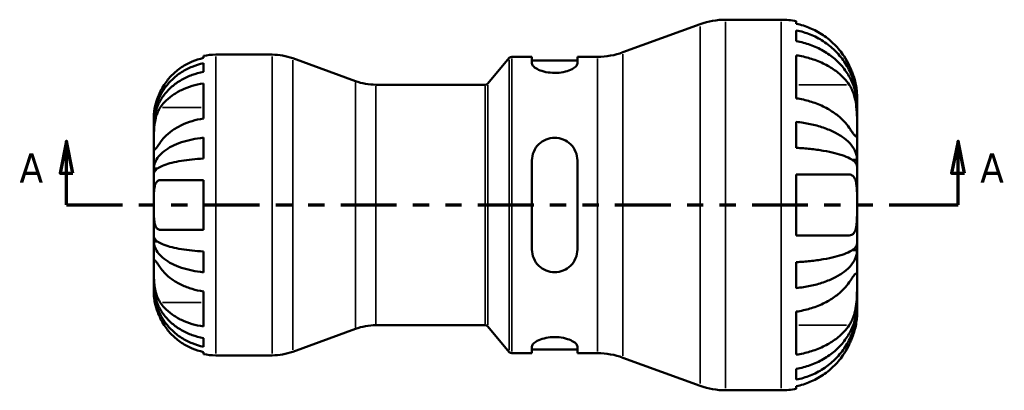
# Model space of a CAD drawing. Header units: inches. Extents: x 0.1 to 38.3, y -4.1 to 21.5.
# Tile 5 of 10: x 12.7 to 18.8, y 10.1 to 12.4. Entities that reach past the tile are written whole.
import ezdxf

# ---------------------------------------------------------------- set-up
doc = ezdxf.new("R2010")
doc.units = ezdxf.units.IN
doc.header["$MEASUREMENT"] = 0
doc.linetypes.add('DOUBLE_DASH_CHAIN', pattern=[1.2403, 0.6614, -0.0827, 0.1654, -0.0827, 0.1654, -0.0827])
for name, color, linetype, lineweight in [('Section Line (ANSI)', 7, 'DOUBLE_DASH_CHAIN', 70), ('Visible (ANSI)', 7, 'Continuous', 50), ('Visible Narrow (ANSI)', 7, 'Continuous', 35)]:
    doc.layers.add(name, color=color, linetype=linetype, lineweight=lineweight)
doc.styles.add('Label Text (ANSI)', font='tahoma.ttf')

# ---------------------------------------------------------------- blocks, each defined once
blk = doc.blocks.new('2dTransSection0')
at = {"layer": 'Section Line (ANSI)', "linetype": 'Continuous'}
for p, q in [((13.0347, 11.6047), (12.9953, 11.4078)), ((13.0347, 11.4078), (13.0347, 11.6047)), ((13.074, 11.4078), (13.0347, 11.6047)), ((18.5237, 11.6047), (18.4844, 11.4078)), ((18.5237, 11.4078), (18.5237, 11.6047)), ((18.5631, 11.4078), (18.5237, 11.6047)), ((12.9953, 11.4078), (13.074, 11.4078)), ((13.0347, 11.211), (13.0347, 11.4078)), ((18.4844, 11.4078), (18.5631, 11.4078)), ((18.5237, 11.211), (18.5237, 11.4078)), ((13.0347, 11.211), (13.3611, 11.211)), ((18.1973, 11.211), (18.5237, 11.211))]:
    blk.add_line(p, q, dxfattribs=at)
at = {"layer": 'Section Line (ANSI)', "linetype": 'DOUBLE_DASH_CHAIN', "ltscale": 0.520301}
blk.add_line((13.0347, 11.211), (18.5237, 11.211), dxfattribs=at)
at = {"layer": 'Section Line (ANSI)', "linetype": 'Continuous', "flags": 128}
for points in [[(13.074, 11.4078), (13.0347, 11.6047), (12.9953, 11.4078), (13.074, 11.4078)], [(18.5631, 11.4078), (18.5237, 11.6047), (18.4844, 11.4078), (18.5631, 11.4078)]]:
    blk.add_lwpolyline(points, dxfattribs=at)
at = {"layer": 'Section Line (ANSI)'}
for points in [[(13.074, 11.4078), (13.0347, 11.6047), (12.9953, 11.4078), (13.074, 11.4078)], [(18.5631, 11.4078), (18.5237, 11.6047), (18.4844, 11.4078), (18.5631, 11.4078)]]:
    blk.add_solid(points, dxfattribs=at)
at = {"layer": 'Section Line (ANSI)', "char_height": 0.18, "attachment_point": 7, "style": 'Label Text (ANSI)'}
for insert in [(12.7449, 11.3488), (18.6604, 11.3488)]:
    blk.add_mtext('A', dxfattribs=dict(at, insert=insert))

msp = doc.modelspace()

# ---------------------------------------------------------------- linework, layer by layer
at = {"layer": 'Visible (ANSI)'}
for p, q in [((16.4607, 12.1505), (16.936, 12.3235)), ((17.092, 12.351), (17.434, 12.351)), ((17.5276, 12.3415), (17.5276, 12.3259)), ((17.5276, 12.2855), (17.5276, 12.2193)), ((13.8769, 12.1155), (13.8769, 12.1283)), ((13.9532, 12.136), (14.3005, 12.136)), ((17.5276, 12.1317), (17.5276, 11.867)), ((13.8769, 12.0294), (13.8769, 12.0826)), ((14.8127, 11.9733), (14.4271, 12.1137)), ((15.6279, 11.958), (15.7604, 12.1159)), ((15.7755, 12.123), (15.9001, 12.123)), ((15.9001, 12.123), (15.9001, 12.081)), ((15.9001, 12.1002), (16.1801, 12.1002)), ((16.1801, 12.123), (16.3047, 12.123)), ((16.1801, 12.081), (16.1801, 12.123)), ((13.8769, 11.7428), (13.8769, 11.9584)), ((14.9393, 11.951), (15.6128, 11.951)), ((17.902, 11.8401), (17.9015, 11.8401)), ((17.902, 11.8401), (17.902, 11.883)), ((17.902, 11.8229), (17.902, 11.8401)), ((17.902, 11.6862), (17.902, 11.8229)), ((13.572, 11.7198), (13.572, 11.7548)), ((13.572, 11.7065), (13.572, 11.7198)), ((13.572, 11.7198), (13.5723, 11.7198)), ((13.572, 11.5955), (13.572, 11.7065)), ((17.5276, 11.7222), (17.5276, 11.5625)), ((17.902, 11.4887), (17.902, 11.6862)), ((13.572, 11.435), (13.572, 11.5955)), ((13.8769, 11.4967), (13.8769, 11.6253)), ((15.9001, 11.4846), (15.9001, 10.9374)), ((16.1801, 10.9374), (16.1801, 11.4846)), ((17.902, 11.4887), (17.8721, 11.4887)), ((17.902, 11.4473), (17.902, 11.4887)), ((13.572, 11.4029), (13.572, 11.435)), ((13.572, 11.435), (13.594, 11.435)), ((13.572, 11.211), (13.572, 11.4029)), ((17.5276, 11.3982), (17.5276, 11.0238)), ((17.5276, 11.3982), (17.8535, 11.3982)), ((17.902, 11.211), (17.902, 11.4473)), ((13.6115, 11.3635), (13.8769, 11.3635)), ((13.8769, 11.0585), (13.8769, 11.3635)), ((13.572, 11.0191), (13.572, 11.211)), ((17.902, 10.9746), (17.902, 11.211)), ((13.8769, 11.0585), (13.6115, 11.0585)), ((13.572, 10.9869), (13.572, 11.0191)), ((13.572, 10.8264), (13.572, 10.9869)), ((13.572, 10.9869), (13.594, 10.9869)), ((17.8535, 11.0238), (17.5276, 11.0238)), ((17.902, 10.9332), (17.902, 10.9746)), ((13.8769, 10.7967), (13.8769, 10.9252)), ((17.902, 10.9332), (17.8721, 10.9332)), ((17.902, 10.7358), (17.902, 10.9332)), ((17.5276, 10.8594), (17.5276, 10.6998)), ((13.572, 10.7155), (13.572, 10.8264)), ((17.902, 10.599), (17.902, 10.7358)), ((13.572, 10.7022), (13.572, 10.7155)), ((13.572, 10.6672), (13.572, 10.7022)), ((13.572, 10.7022), (13.5723, 10.7022)), ((13.8769, 10.4636), (13.8769, 10.6792)), ((17.5276, 10.5549), (17.5276, 10.2902)), ((17.902, 10.5819), (17.9015, 10.5819)), ((17.902, 10.5819), (17.902, 10.599)), ((17.902, 10.5389), (17.902, 10.5819)), ((14.8127, 10.4487), (14.4271, 10.3083)), ((14.9393, 10.471), (15.6128, 10.471)), ((15.6279, 10.4639), (15.7604, 10.306)), ((13.8769, 10.3393), (13.8769, 10.3926)), ((15.9001, 10.341), (15.9001, 10.299)), ((15.9001, 10.3218), (16.1801, 10.3218)), ((16.1801, 10.299), (16.1801, 10.341)), ((13.8769, 10.2937), (13.8769, 10.3064)), ((13.9532, 10.286), (14.3005, 10.286)), ((15.7755, 10.299), (15.9001, 10.299)), ((16.1801, 10.299), (16.3047, 10.299)), ((16.4607, 10.2715), (16.936, 10.0985)), ((17.5276, 10.2026), (17.5276, 10.1365)), ((17.092, 10.071), (17.434, 10.071)), ((17.5276, 10.096), (17.5276, 10.0804))]:
    msp.add_line(p, q, dxfattribs=at)
for centre, radius, start, end in [((17.092, 11.895), 0.456, 90, 110), ((17.434, 11.883), 0.468, 78.46304, 90), ((13.9532, 11.7548), 0.3812, 90, 101.53696), ((14.3005, 11.766), 0.37, 70, 90), ((16.3047, 12.579), 0.456, 270, 290), ((15.7755, 12.1033), 0.0197, 90, 140), ((14.9393, 12.321), 0.37, 250, 270), ((15.6128, 11.9707), 0.0197, 270, 320), ((14.9393, 10.101), 0.37, 90, 110), ((15.6128, 10.4513), 0.0197, 40, 90), ((14.3005, 10.656), 0.37, 270, 290), ((13.9532, 10.6672), 0.3812, 258.46304, 270), ((15.7755, 10.3187), 0.0197, 220, 270), ((16.3047, 9.843), 0.456, 70, 90), ((17.092, 10.527), 0.456, 250, 270), ((17.434, 10.5389), 0.468, 270, 281.53696)]:
    msp.add_arc(centre, radius, start, end, dxfattribs=at)
for points, knots in [([(17.8535, 12.0702), (17.8445, 12.0889), (17.8339, 12.1077), (17.8044, 12.1523), (17.784, 12.177), (17.743, 12.2184), (17.7188, 12.2388), (17.6665, 12.274), (17.6385, 12.2888), (17.5862, 12.3106), (17.5573, 12.3198), (17.5276, 12.3259)], [6.101302, 6.101302, 6.101302, 6.101302, 6.251721, 6.251721, 6.474905, 6.474905, 6.695057, 6.695057, 6.915208, 6.915208, 7.12695, 7.12695, 7.12695, 7.12695]), ([(17.5276, 12.2855), (17.5576, 12.2795), (17.5869, 12.2706), (17.6396, 12.2495), (17.6676, 12.2352), (17.72, 12.2013), (17.7443, 12.1817), (17.7851, 12.142), (17.8054, 12.1184), (17.8405, 12.0676), (17.8552, 12.0404), (17.8773, 11.9885), (17.8868, 11.9591), (17.8991, 11.8989), (17.902, 11.8682), (17.902, 11.8401)], [0.225496, 0.225496, 0.225496, 0.225496, 0.439668, 0.439668, 0.659722, 0.659722, 0.879775, 0.879775, 1.100259, 1.100259, 1.320743, 1.320743, 1.542083, 1.542083, 1.763423, 1.763423, 1.763423, 1.763423]), ([(17.902, 11.8229), (17.902, 11.848), (17.8991, 11.8753), (17.8868, 11.9289), (17.8773, 11.9551), (17.8552, 12.0012), (17.8405, 12.0254), (17.8054, 12.0707), (17.7851, 12.0917), (17.7443, 12.1269), (17.72, 12.1444), (17.6676, 12.1746), (17.6396, 12.1873), (17.5869, 12.2061), (17.5576, 12.214), (17.5276, 12.2193)], [5.310916, 5.310916, 5.310916, 5.310916, 5.532256, 5.532256, 5.753596, 5.753596, 5.97408, 5.97408, 6.194564, 6.194564, 6.414617, 6.414617, 6.634671, 6.634671, 6.848843, 6.848843, 6.848843, 6.848843]), ([(17.5276, 12.1317), (17.5573, 12.1274), (17.5862, 12.1209), (17.6385, 12.1054), (17.6665, 12.095), (17.7188, 12.0701), (17.743, 12.0557), (17.784, 12.0264), (17.8044, 12.0089), (17.8339, 11.9774), (17.8445, 11.9641), (17.8535, 11.9509)], [0.225513, 0.225513, 0.225513, 0.225513, 0.437254, 0.437254, 0.657406, 0.657406, 0.877558, 0.877558, 1.100742, 1.100742, 1.251161, 1.251161, 1.251161, 1.251161]), ([(13.572, 11.7198), (13.572, 11.7427), (13.5743, 11.7677), (13.5843, 11.8167), (13.592, 11.8407), (13.6101, 11.883), (13.6221, 11.9052), (13.6506, 11.9466), (13.6671, 11.9658), (13.7004, 11.998), (13.7202, 12.0141), (13.7628, 12.0417), (13.7857, 12.0533), (13.8286, 12.0705), (13.8525, 12.0778), (13.8769, 12.0826)], [4.327272, 4.327272, 4.327272, 4.327272, 4.507604, 4.507604, 4.687936, 4.687936, 4.867553, 4.867553, 5.04717, 5.04717, 5.226428, 5.226428, 5.405687, 5.405687, 5.580147, 5.580147, 5.580147, 5.580147]), ([(13.8769, 12.1155), (13.8525, 12.1104), (13.8286, 12.1028), (13.7856, 12.0848), (13.7627, 12.0726), (13.72, 12.0436), (13.7002, 12.0268), (13.667, 11.993), (13.6505, 11.9728), (13.627, 11.937), (13.6186, 11.9221), (13.6115, 11.9073)], [0.1837477, 0.1837477, 0.1837477, 0.1837477, 0.3583184, 0.3583184, 0.5387523, 0.5387523, 0.7191863, 0.7191863, 0.8999547, 0.8999547, 1.0190557, 1.0190557, 1.0190557, 1.0190557]), ([(16.1801, 12.081), (16.1801, 12.0753), (16.1764, 12.0686), (16.1617, 12.0552), (16.1506, 12.0484), (16.1256, 12.0375), (16.1103, 12.0325), (16.0763, 12.0256), (16.0577, 12.0238), (16.0221, 12.0238), (16.0031, 12.0257), (15.9687, 12.0328), (15.9532, 12.038), (15.9286, 12.049), (15.9179, 12.0556), (15.9036, 12.0689), (15.9001, 12.0754), (15.9001, 12.081)], [0.543943, 0.543943, 0.543943, 0.543943, 0.68794, 0.68794, 0.831937, 0.831937, 0.966249, 0.966249, 1.100562, 1.100562, 1.237582, 1.237582, 1.374603, 1.374603, 1.515905, 1.515905, 1.657208, 1.657208, 1.657208, 1.657208]), ([(17.902, 11.883), (17.902, 11.883), (17.902, 11.885), (17.9018, 11.8932), (17.9016, 11.8999), (17.9001, 11.9181), (17.8987, 11.9295), (17.8942, 11.9544), (17.8913, 11.9674), (17.8849, 11.9903), (17.882, 11.9997), (17.8757, 12.0181), (17.8723, 12.0272), (17.864, 12.0476), (17.8589, 12.059), (17.8535, 12.0702)], [0, 0, 0, 0, 0.1187468, 0.1187468, 0.2534403, 0.2534403, 0.3914445, 0.3914445, 0.5142958, 0.5142958, 0.5944538, 0.5944538, 0.6695203, 0.6695203, 0.7631359, 0.7631359, 0.7631359, 0.7631359]), ([(13.8769, 12.0294), (13.8524, 12.0251), (13.8285, 12.0186), (13.7856, 12.0032), (13.7627, 11.9929), (13.72, 11.9683), (13.7002, 11.954), (13.667, 11.9252), (13.6505, 11.9081), (13.622, 11.8713), (13.61, 11.8516), (13.592, 11.814), (13.5843, 11.7927), (13.5743, 11.7491), (13.572, 11.7268), (13.572, 11.7065)], [0.183698, 0.183698, 0.183698, 0.183698, 0.358461, 0.358461, 0.537875, 0.537875, 0.717288, 0.717288, 0.896751, 0.896751, 1.076213, 1.076213, 1.256391, 1.256391, 1.436568, 1.436568, 1.436568, 1.436568]), ([(13.6115, 11.8111), (13.6188, 11.8219), (13.6274, 11.8327), (13.6514, 11.8584), (13.6681, 11.8726), (13.7014, 11.8964), (13.7212, 11.9082), (13.7637, 11.9285), (13.7866, 11.937), (13.8292, 11.9496), (13.8528, 11.9549), (13.8769, 11.9584)], [4.9848873, 4.9848873, 4.9848873, 4.9848873, 5.1072541, 5.1072541, 5.2890862, 5.2890862, 5.4684225, 5.4684225, 5.6477588, 5.6477588, 5.8202224, 5.8202224, 5.8202224, 5.8202224]), ([(17.8535, 11.9509), (17.8578, 11.9446), (17.8619, 11.9378), (17.8707, 11.9209), (17.8752, 11.9105), (17.883, 11.8885), (17.8863, 11.8771), (17.8929, 11.8493), (17.8956, 11.8327), (17.9001, 11.7923), (17.9012, 11.769), (17.9021, 11.7244), (17.902, 11.7036), (17.902, 11.6862)], [-0.7671113, -0.7671113, -0.7671113, -0.7671113, -0.692013, -0.692013, -0.5932197, -0.5932197, -0.4975863, -0.4975863, -0.3685593, -0.3685593, -0.1882258, -0.1882258, 0, 0, 0, 0]), ([(13.6115, 11.9073), (13.6082, 11.9005), (13.6051, 11.8938), (13.5979, 11.8769), (13.5941, 11.8668), (13.5875, 11.8475), (13.5847, 11.8384), (13.5794, 11.8181), (13.5772, 11.8074), (13.5734, 11.7846), (13.5726, 11.7739), (13.5719, 11.7588), (13.572, 11.7548), (13.572, 11.7548)], [-0.624435, -0.624435, -0.624435, -0.624435, -0.5678583, -0.5678583, -0.4840927, -0.4840927, -0.4047363, -0.4047363, -0.3003651, -0.3003651, -0.1533155, -0.1533155, 0, 0, 0, 0]), ([(17.8535, 11.6862), (17.8445, 11.6994), (17.8339, 11.7127), (17.8044, 11.7442), (17.784, 11.7617), (17.743, 11.7909), (17.7188, 11.8054), (17.6665, 11.8303), (17.6385, 11.8407), (17.5862, 11.8562), (17.5573, 11.8627), (17.5276, 11.867)], [6.101121, 6.101121, 6.101121, 6.101121, 6.251539, 6.251539, 6.474724, 6.474724, 6.694876, 6.694876, 6.915027, 6.915027, 7.126769, 7.126769, 7.126769, 7.126769]), ([(13.572, 11.5955), (13.572, 11.6025), (13.5719, 11.6102), (13.572, 11.6274), (13.5721, 11.6369), (13.5726, 11.6618), (13.5733, 11.6777), (13.5763, 11.7084), (13.5784, 11.7229), (13.5836, 11.7469), (13.5862, 11.7565), (13.5924, 11.7746), (13.5959, 11.7831), (13.6033, 11.7983), (13.6073, 11.805), (13.6115, 11.8111)], [0, 0, 0, 0, 0.075856, 0.075856, 0.1572067, 0.1572067, 0.2807434, 0.2807434, 0.3931722, 0.3931722, 0.4727271, 0.4727271, 0.5516675, 0.5516675, 0.6253219, 0.6253219, 0.6253219, 0.6253219]), ([(13.8769, 11.7428), (13.8528, 11.7392), (13.8292, 11.7339), (13.7866, 11.7214), (13.7637, 11.7128), (13.7212, 11.6926), (13.7014, 11.6808), (13.6681, 11.657), (13.6514, 11.6427), (13.6274, 11.617), (13.6188, 11.6062), (13.6115, 11.5955)], [0.183706, 0.183706, 0.183706, 0.183706, 0.3561695, 0.3561695, 0.5355059, 0.5355059, 0.7148422, 0.7148422, 0.8966743, 0.8966743, 1.0190411, 1.0190411, 1.0190411, 1.0190411]), ([(17.5276, 11.7222), (17.5576, 11.7191), (17.5869, 11.7144), (17.6396, 11.7033), (17.6676, 11.6958), (17.72, 11.6781), (17.7443, 11.6678), (17.7851, 11.647), (17.8054, 11.6346), (17.8405, 11.608), (17.8552, 11.5937), (17.8773, 11.5665), (17.8868, 11.5511), (17.8991, 11.5196), (17.902, 11.5035), (17.902, 11.4887)], [0.225496, 0.225496, 0.225496, 0.225496, 0.439668, 0.439668, 0.659722, 0.659722, 0.879775, 0.879775, 1.100259, 1.100259, 1.320743, 1.320743, 1.542083, 1.542083, 1.763423, 1.763423, 1.763423, 1.763423]), ([(17.902, 11.6862), (17.902, 11.6775), (17.902, 11.6698), (17.9019, 11.6557), (17.9018, 11.6496), (17.9012, 11.6373), (17.9003, 11.633), (17.8967, 11.6306), (17.8941, 11.6321), (17.8876, 11.6388), (17.8844, 11.6427), (17.8769, 11.6527), (17.8726, 11.6587), (17.8634, 11.6717), (17.8586, 11.6787), (17.8535, 11.6862)], [0, 0, 0, 0, 0.0931154, 0.0931154, 0.1929436, 0.1929436, 0.3446781, 0.3446781, 0.4829672, 0.4829672, 0.5807387, 0.5807387, 0.6776678, 0.6776678, 0.7676041, 0.7676041, 0.7676041, 0.7676041]), ([(13.6115, 11.5955), (13.6079, 11.5903), (13.6046, 11.5855), (13.5974, 11.5752), (13.5937, 11.57), (13.5874, 11.5615), (13.5847, 11.5581), (13.5794, 11.5523), (13.5772, 11.5507), (13.5734, 11.5511), (13.5726, 11.555), (13.5719, 11.57), (13.572, 11.5813), (13.572, 11.5955)], [-0.6249253, -0.6249253, -0.6249253, -0.6249253, -0.5633759, -0.5633759, -0.4829032, -0.4829032, -0.4050798, -0.4050798, -0.3001768, -0.3001768, -0.1533256, -0.1533256, 0, 0, 0, 0]), ([(13.572, 11.435), (13.572, 11.4471), (13.5743, 11.4602), (13.5843, 11.4859), (13.592, 11.4984), (13.6101, 11.5206), (13.6221, 11.5322), (13.6506, 11.5539), (13.6671, 11.564), (13.7004, 11.5809), (13.7202, 11.5893), (13.7628, 11.6038), (13.7857, 11.6099), (13.8286, 11.6189), (13.8525, 11.6227), (13.8769, 11.6253)], [4.327272, 4.327272, 4.327272, 4.327272, 4.507604, 4.507604, 4.687936, 4.687936, 4.867553, 4.867553, 5.04717, 5.04717, 5.226428, 5.226428, 5.405687, 5.405687, 5.580147, 5.580147, 5.580147, 5.580147]), ([(15.9001, 11.4846), (15.9001, 11.5026), (15.9038, 11.5216), (15.9185, 11.5566), (15.9296, 11.5724), (15.9546, 11.5967), (15.9699, 11.6071), (16.0038, 11.621), (16.0225, 11.6246), (16.0401, 11.6246), (16.0577, 11.6246), (16.0763, 11.621), (16.1103, 11.6071), (16.1256, 11.5967), (16.1506, 11.5724), (16.1617, 11.5566), (16.1764, 11.5216), (16.1801, 11.5026), (16.1801, 11.4846)], [-0.556619, -0.556619, -0.556619, -0.556619, -0.412622, -0.412622, -0.268625, -0.268625, -0.134313, -0.134313, 0, 0, 0, 0.134313, 0.134313, 0.268625, 0.268625, 0.412622, 0.412622, 0.556619, 0.556619, 0.556619, 0.556619]), ([(17.902, 11.4473), (17.902, 11.4546), (17.8991, 11.4625), (17.8868, 11.4781), (17.8773, 11.4857), (17.8552, 11.4991), (17.8405, 11.5062), (17.8054, 11.5193), (17.7851, 11.5254), (17.7443, 11.5356), (17.72, 11.5407), (17.6676, 11.5495), (17.6396, 11.5532), (17.5869, 11.5586), (17.5576, 11.561), (17.5276, 11.5625)], [5.310916, 5.310916, 5.310916, 5.310916, 5.532256, 5.532256, 5.753596, 5.753596, 5.97408, 5.97408, 6.194564, 6.194564, 6.414617, 6.414617, 6.634671, 6.634671, 6.848843, 6.848843, 6.848843, 6.848843]), ([(13.8769, 11.4967), (13.8524, 11.4955), (13.8285, 11.4936), (13.7856, 11.4891), (13.7627, 11.4861), (13.72, 11.479), (13.7002, 11.4748), (13.667, 11.4665), (13.6505, 11.4615), (13.622, 11.4508), (13.61, 11.4451), (13.592, 11.4341), (13.5843, 11.4279), (13.5743, 11.4153), (13.572, 11.4088), (13.572, 11.4029)], [0.183698, 0.183698, 0.183698, 0.183698, 0.358461, 0.358461, 0.537875, 0.537875, 0.717288, 0.717288, 0.896751, 0.896751, 1.076213, 1.076213, 1.256391, 1.256391, 1.436568, 1.436568, 1.436568, 1.436568]), ([(17.8535, 11.3982), (17.8575, 11.3982), (17.8613, 11.3976), (17.8701, 11.3948), (17.8748, 11.3919), (17.8829, 11.3837), (17.8863, 11.3785), (17.8929, 11.3638), (17.8956, 11.3535), (17.9001, 11.3246), (17.9012, 11.3047), (17.9021, 11.2601), (17.902, 11.2357), (17.902, 11.211)], [-0.7665415, -0.7665415, -0.7665415, -0.7665415, -0.6972506, -0.6972506, -0.5946054, -0.5946054, -0.4971761, -0.4971761, -0.3687779, -0.3687779, -0.1882141, -0.1882141, 0, 0, 0, 0]), ([(13.572, 11.211), (13.572, 11.2176), (13.572, 11.2243), (13.572, 11.2508), (13.572, 11.2701), (13.5735, 11.3019), (13.5748, 11.3148), (13.5792, 11.3347), (13.5819, 11.3422), (13.5893, 11.3544), (13.594, 11.3587), (13.6033, 11.3627), (13.6072, 11.3635), (13.6115, 11.3635)], [0, 0, 0, 0, 0.0506652, 0.0506652, 0.2041871, 0.2041871, 0.3318293, 0.3318293, 0.4369288, 0.4369288, 0.5515823, 0.5515823, 0.6256233, 0.6256233, 0.6256233, 0.6256233]), ([(13.6115, 11.0585), (13.6048, 11.0585), (13.5989, 11.0603), (13.5891, 11.0679), (13.5852, 11.0733), (13.579, 11.0876), (13.5768, 11.0965), (13.5734, 11.1201), (13.5726, 11.1355), (13.5719, 11.1709), (13.572, 11.1908), (13.572, 11.211)], [-0.6260668, -0.6260668, -0.6260668, -0.6260668, -0.5100975, -0.5100975, -0.4016704, -0.4016704, -0.2928101, -0.2928101, -0.1536173, -0.1536173, 0, 0, 0, 0]), ([(17.902, 11.211), (17.902, 11.1895), (17.902, 11.1681), (17.9015, 11.1288), (17.9009, 11.111), (17.8978, 11.0799), (17.8954, 11.0668), (17.889, 11.0487), (17.8858, 11.0426), (17.8784, 11.0331), (17.8741, 11.0296), (17.8646, 11.0249), (17.8593, 11.0238), (17.8535, 11.0238)], [-3.2827869, -3.2827869, -3.2827869, -3.2827869, -3.118789, -3.118789, -2.9641468, -2.9641468, -2.8157213, -2.8157213, -2.7136636, -2.7136636, -2.6150426, -2.6150426, -2.5140874, -2.5140874, -2.5140874, -2.5140874]), ([(13.572, 11.0191), (13.572, 11.0131), (13.5743, 11.0067), (13.5843, 10.994), (13.592, 10.9878), (13.6101, 10.9768), (13.6221, 10.9711), (13.6506, 10.9604), (13.6671, 10.9554), (13.7004, 10.9471), (13.7202, 10.9429), (13.7628, 10.9358), (13.7857, 10.9328), (13.8286, 10.9284), (13.8525, 10.9265), (13.8769, 10.9252)], [4.327272, 4.327272, 4.327272, 4.327272, 4.507604, 4.507604, 4.687936, 4.687936, 4.867553, 4.867553, 5.04717, 5.04717, 5.226428, 5.226428, 5.405687, 5.405687, 5.580147, 5.580147, 5.580147, 5.580147]), ([(13.8769, 10.7967), (13.8525, 10.7992), (13.8286, 10.803), (13.7857, 10.8121), (13.7628, 10.8182), (13.7202, 10.8326), (13.7004, 10.841), (13.6671, 10.8579), (13.6506, 10.868), (13.6221, 10.8897), (13.6101, 10.9013), (13.592, 10.9235), (13.5843, 10.9361), (13.5743, 10.9618), (13.572, 10.9749), (13.572, 10.9869)], [0.183692, 0.183692, 0.183692, 0.183692, 0.358153, 0.358153, 0.537411, 0.537411, 0.71667, 0.71667, 0.896287, 0.896287, 1.075904, 1.075904, 1.256236, 1.256236, 1.436568, 1.436568, 1.436568, 1.436568]), ([(17.5276, 10.8594), (17.5576, 10.861), (17.5869, 10.8633), (17.6396, 10.8688), (17.6676, 10.8724), (17.72, 10.8812), (17.7443, 10.8863), (17.7851, 10.8965), (17.8054, 10.9026), (17.8405, 10.9158), (17.8552, 10.9228), (17.8773, 10.9362), (17.8868, 10.9439), (17.8991, 10.9594), (17.902, 10.9674), (17.902, 10.9746)], [0.225496, 0.225496, 0.225496, 0.225496, 0.439668, 0.439668, 0.659722, 0.659722, 0.879775, 0.879775, 1.100259, 1.100259, 1.320743, 1.320743, 1.542083, 1.542083, 1.763423, 1.763423, 1.763423, 1.763423]), ([(16.1801, 10.9374), (16.1801, 10.9193), (16.1764, 10.9003), (16.1617, 10.8654), (16.1506, 10.8495), (16.1256, 10.8252), (16.1103, 10.8148), (16.0763, 10.8009), (16.0577, 10.7974), (16.0225, 10.7974), (16.0038, 10.8009), (15.9699, 10.8148), (15.9546, 10.8252), (15.9296, 10.8495), (15.9185, 10.8654), (15.9038, 10.9003), (15.9001, 10.9193), (15.9001, 10.9374)], [0.543943, 0.543943, 0.543943, 0.543943, 0.68794, 0.68794, 0.831937, 0.831937, 0.966249, 0.966249, 1.100562, 1.100562, 1.234874, 1.234874, 1.369187, 1.369187, 1.513184, 1.513184, 1.65718, 1.65718, 1.65718, 1.65718]), ([(17.902, 10.9332), (17.902, 10.9185), (17.8991, 10.9024), (17.8868, 10.8709), (17.8773, 10.8554), (17.8552, 10.8282), (17.8405, 10.814), (17.8054, 10.7873), (17.7851, 10.7749), (17.7443, 10.7542), (17.72, 10.7439), (17.6676, 10.7261), (17.6396, 10.7186), (17.5869, 10.7076), (17.5576, 10.7029), (17.5276, 10.6998)], [5.310916, 5.310916, 5.310916, 5.310916, 5.532256, 5.532256, 5.753596, 5.753596, 5.97408, 5.97408, 6.194564, 6.194564, 6.414617, 6.414617, 6.634671, 6.634671, 6.848843, 6.848843, 6.848843, 6.848843]), ([(13.572, 10.8264), (13.572, 10.8335), (13.5719, 10.8398), (13.572, 10.8513), (13.5721, 10.8563), (13.5726, 10.8662), (13.5733, 10.8698), (13.5763, 10.8717), (13.5784, 10.8705), (13.5836, 10.8651), (13.5862, 10.8619), (13.5924, 10.8538), (13.5959, 10.8489), (13.6033, 10.8383), (13.6073, 10.8326), (13.6115, 10.8264)], [0, 0, 0, 0, 0.075856, 0.075856, 0.1572067, 0.1572067, 0.2807434, 0.2807434, 0.3931722, 0.3931722, 0.4727271, 0.4727271, 0.5516675, 0.5516675, 0.6253219, 0.6253219, 0.6253219, 0.6253219]), ([(13.6115, 10.6108), (13.6079, 10.616), (13.6046, 10.6215), (13.5974, 10.6354), (13.5937, 10.6439), (13.5874, 10.6617), (13.5847, 10.671), (13.5794, 10.6937), (13.5772, 10.7072), (13.5734, 10.74), (13.5726, 10.759), (13.5719, 10.7953), (13.572, 10.8122), (13.572, 10.8264)], [-0.6249253, -0.6249253, -0.6249253, -0.6249253, -0.5633759, -0.5633759, -0.4829032, -0.4829032, -0.4050798, -0.4050798, -0.3001768, -0.3001768, -0.1533256, -0.1533256, 0, 0, 0, 0]), ([(13.6115, 10.8264), (13.6186, 10.816), (13.627, 10.8054), (13.6505, 10.7801), (13.667, 10.7658), (13.7002, 10.7419), (13.72, 10.73), (13.7627, 10.7095), (13.7856, 10.7009), (13.8286, 10.6882), (13.8525, 10.6828), (13.8769, 10.6792)], [4.9847226, 4.9847226, 4.9847226, 4.9847226, 5.1038236, 5.1038236, 5.284592, 5.284592, 5.4650259, 5.4650259, 5.6454599, 5.6454599, 5.8200306, 5.8200306, 5.8200306, 5.8200306]), ([(17.5276, 10.5549), (17.5573, 10.5593), (17.5862, 10.5658), (17.6385, 10.5812), (17.6665, 10.5917), (17.7188, 10.6166), (17.743, 10.631), (17.784, 10.6602), (17.8044, 10.6777), (17.8339, 10.7093), (17.8445, 10.7226), (17.8535, 10.7358)], [0.225513, 0.225513, 0.225513, 0.225513, 0.437254, 0.437254, 0.657406, 0.657406, 0.877558, 0.877558, 1.100742, 1.100742, 1.251161, 1.251161, 1.251161, 1.251161]), ([(17.8535, 10.7358), (17.8578, 10.742), (17.8619, 10.748), (17.8707, 10.7606), (17.8752, 10.7669), (17.883, 10.7774), (17.8863, 10.7816), (17.8929, 10.7888), (17.8956, 10.7908), (17.9001, 10.7902), (17.9012, 10.7855), (17.9021, 10.7671), (17.902, 10.7532), (17.902, 10.7358)], [-0.7671113, -0.7671113, -0.7671113, -0.7671113, -0.692013, -0.692013, -0.5932197, -0.5932197, -0.4975863, -0.4975863, -0.3685593, -0.3685593, -0.1882258, -0.1882258, 0, 0, 0, 0]), ([(17.902, 10.7358), (17.902, 10.7271), (17.902, 10.7177), (17.9019, 10.6966), (17.9018, 10.685), (17.9012, 10.6544), (17.9003, 10.6349), (17.8967, 10.5971), (17.8941, 10.5792), (17.8876, 10.5497), (17.8844, 10.538), (17.8769, 10.5157), (17.8726, 10.5053), (17.8634, 10.4868), (17.8586, 10.4785), (17.8535, 10.4711)], [0, 0, 0, 0, 0.0931154, 0.0931154, 0.1929436, 0.1929436, 0.3446781, 0.3446781, 0.4829672, 0.4829672, 0.5807387, 0.5807387, 0.6776678, 0.6776678, 0.7676041, 0.7676041, 0.7676041, 0.7676041]), ([(13.572, 10.7155), (13.572, 10.6951), (13.5743, 10.6729), (13.5843, 10.6293), (13.592, 10.6079), (13.61, 10.5704), (13.622, 10.5506), (13.6505, 10.5138), (13.667, 10.4967), (13.7002, 10.468), (13.72, 10.4537), (13.7627, 10.4291), (13.7856, 10.4187), (13.8285, 10.4034), (13.8524, 10.3969), (13.8769, 10.3926)], [4.327274, 4.327274, 4.327274, 4.327274, 4.507451, 4.507451, 4.687628, 4.687628, 4.867091, 4.867091, 5.046554, 5.046554, 5.225967, 5.225967, 5.40538, 5.40538, 5.580143, 5.580143, 5.580143, 5.580143]), ([(13.8769, 10.3393), (13.8525, 10.3442), (13.8286, 10.3515), (13.7857, 10.3687), (13.7628, 10.3803), (13.7202, 10.4079), (13.7004, 10.4239), (13.6671, 10.4562), (13.6506, 10.4754), (13.6221, 10.5168), (13.6101, 10.539), (13.592, 10.5812), (13.5843, 10.6052), (13.5743, 10.6542), (13.572, 10.6793), (13.572, 10.7022)], [0.183692, 0.183692, 0.183692, 0.183692, 0.358153, 0.358153, 0.537411, 0.537411, 0.71667, 0.71667, 0.896287, 0.896287, 1.075904, 1.075904, 1.256236, 1.256236, 1.436568, 1.436568, 1.436568, 1.436568]), ([(13.572, 10.6672), (13.572, 10.6672), (13.5719, 10.6642), (13.5723, 10.6529), (13.5728, 10.6449), (13.5753, 10.625), (13.5773, 10.6134), (13.5824, 10.5917), (13.585, 10.5824), (13.5911, 10.5634), (13.5945, 10.5539), (13.6024, 10.5344), (13.6067, 10.5245), (13.6115, 10.5147)], [-2.6740408, -2.6740408, -2.6740408, -2.6740408, -2.541544, -2.541544, -2.4155278, -2.4155278, -2.2944617, -2.2944617, -2.2112589, -2.2112589, -2.130884, -2.130884, -2.0478189, -2.0478189, -2.0478189, -2.0478189]), ([(13.8769, 10.4636), (13.8528, 10.4671), (13.8292, 10.4724), (13.7866, 10.4849), (13.7637, 10.4935), (13.7212, 10.5138), (13.7014, 10.5255), (13.6681, 10.5493), (13.6514, 10.5636), (13.6274, 10.5893), (13.6188, 10.6001), (13.6115, 10.6108)], [0.183706, 0.183706, 0.183706, 0.183706, 0.3561695, 0.3561695, 0.5355059, 0.5355059, 0.7148422, 0.7148422, 0.8966743, 0.8966743, 1.0190411, 1.0190411, 1.0190411, 1.0190411]), ([(17.5276, 10.2026), (17.5576, 10.2079), (17.5869, 10.2159), (17.6396, 10.2347), (17.6676, 10.2474), (17.72, 10.2775), (17.7443, 10.295), (17.7851, 10.3303), (17.8054, 10.3513), (17.8405, 10.3965), (17.8552, 10.4207), (17.8773, 10.4669), (17.8868, 10.4931), (17.8991, 10.5466), (17.902, 10.574), (17.902, 10.599)], [0.225496, 0.225496, 0.225496, 0.225496, 0.439668, 0.439668, 0.659722, 0.659722, 0.879775, 0.879775, 1.100259, 1.100259, 1.320743, 1.320743, 1.542083, 1.542083, 1.763423, 1.763423, 1.763423, 1.763423]), ([(17.902, 10.5819), (17.902, 10.5537), (17.8991, 10.523), (17.8868, 10.4629), (17.8773, 10.4334), (17.8552, 10.3815), (17.8405, 10.3543), (17.8054, 10.3035), (17.7851, 10.2799), (17.7443, 10.2403), (17.72, 10.2206), (17.6676, 10.1867), (17.6396, 10.1725), (17.5869, 10.1514), (17.5576, 10.1424), (17.5276, 10.1365)], [5.310918, 5.310918, 5.310918, 5.310918, 5.532258, 5.532258, 5.753598, 5.753598, 5.974082, 5.974082, 6.194566, 6.194566, 6.414619, 6.414619, 6.634673, 6.634673, 6.848845, 6.848845, 6.848845, 6.848845]), ([(13.6115, 10.5147), (13.6186, 10.4999), (13.627, 10.485), (13.6505, 10.4491), (13.667, 10.429), (13.7002, 10.3952), (13.72, 10.3783), (13.7627, 10.3493), (13.7856, 10.3371), (13.8286, 10.3191), (13.8525, 10.3115), (13.8769, 10.3064)], [4.9847226, 4.9847226, 4.9847226, 4.9847226, 5.1038236, 5.1038236, 5.284592, 5.284592, 5.4650259, 5.4650259, 5.6454599, 5.6454599, 5.8200306, 5.8200306, 5.8200306, 5.8200306]), ([(17.8535, 10.3517), (17.8575, 10.36), (17.8613, 10.3683), (17.8701, 10.3889), (17.8748, 10.4013), (17.8829, 10.4249), (17.8863, 10.4362), (17.8929, 10.4611), (17.8956, 10.4742), (17.9001, 10.5023), (17.9012, 10.5155), (17.9021, 10.534), (17.902, 10.5389), (17.902, 10.5389)], [-0.7665415, -0.7665415, -0.7665415, -0.7665415, -0.6972506, -0.6972506, -0.5946054, -0.5946054, -0.4971761, -0.4971761, -0.3687779, -0.3687779, -0.1882141, -0.1882141, 0, 0, 0, 0]), ([(17.8535, 10.4711), (17.8445, 10.4579), (17.8339, 10.4446), (17.8044, 10.413), (17.784, 10.3955), (17.743, 10.3663), (17.7188, 10.3519), (17.6665, 10.327), (17.6385, 10.3165), (17.5862, 10.3011), (17.5573, 10.2946), (17.5276, 10.2902)], [6.101302, 6.101302, 6.101302, 6.101302, 6.251721, 6.251721, 6.474905, 6.474905, 6.695057, 6.695057, 6.915208, 6.915208, 7.12695, 7.12695, 7.12695, 7.12695]), ([(15.9001, 10.341), (15.9001, 10.3467), (15.9038, 10.3533), (15.9185, 10.3668), (15.9296, 10.3735), (15.9546, 10.3845), (15.9699, 10.3895), (16.0038, 10.3963), (16.0225, 10.3982), (16.0401, 10.3982), (16.0581, 10.3982), (16.077, 10.3963), (16.1115, 10.3891), (16.127, 10.384), (16.1516, 10.373), (16.1623, 10.3663), (16.1766, 10.3531), (16.1801, 10.3465), (16.1801, 10.341)], [-0.556619, -0.556619, -0.556619, -0.556619, -0.412622, -0.412622, -0.268625, -0.268625, -0.134313, -0.134313, 0, 0, 0, 0.137021, 0.137021, 0.274041, 0.274041, 0.415344, 0.415344, 0.556646, 0.556646, 0.556646, 0.556646]), ([(17.5276, 10.096), (17.5573, 10.1022), (17.5862, 10.1114), (17.6385, 10.1332), (17.6665, 10.148), (17.7188, 10.1832), (17.743, 10.2036), (17.784, 10.2449), (17.8044, 10.2697), (17.8339, 10.3143), (17.8445, 10.3331), (17.8535, 10.3517)], [0.225513, 0.225513, 0.225513, 0.225513, 0.437254, 0.437254, 0.657406, 0.657406, 0.877558, 0.877558, 1.100742, 1.100742, 1.251161, 1.251161, 1.251161, 1.251161])]:
    msp.add_open_spline(points, degree=3, knots=knots, dxfattribs=at)
at = {"layer": 'Visible Narrow (ANSI)'}
for p, q in [((16.936, 10.1122), (16.936, 12.3098)), ((17.092, 12.3369), (17.092, 10.085)), ((17.434, 10.085), (17.434, 12.3369)), ((16.4607, 12.1389), (16.4607, 10.283)), ((13.9532, 10.2974), (13.9532, 12.1246)), ((14.3005, 10.2974), (14.3005, 12.1246)), ((14.4271, 12.1025), (14.4271, 10.3194)), ((15.7604, 10.3171), (15.7604, 12.1048)), ((15.7755, 12.1117), (15.7755, 10.3102)), ((16.3047, 10.3102), (16.3047, 12.1117)), ((14.8127, 10.458), (14.8127, 11.9639)), ((15.6279, 11.9488), (15.6279, 10.4731)), ((17.8372, 11.9509), (17.5439, 11.9509)), ((14.9393, 11.9419), (14.9393, 10.4801)), ((15.6128, 10.4801), (15.6128, 11.9419)), ((13.6247, 11.8111), (13.8636, 11.8111)), ((13.6247, 10.6108), (13.8636, 10.6108)), ((17.8372, 10.4711), (17.5439, 10.4711))]:
    msp.add_line(p, q, dxfattribs=at)

# ---------------------------------------------------------------- block references
at = {"layer": 'Section Line (ANSI)'}
msp.add_blockref('2dTransSection0', (0, 0), dxfattribs=at)

doc.saveas('drawing.dxf')
